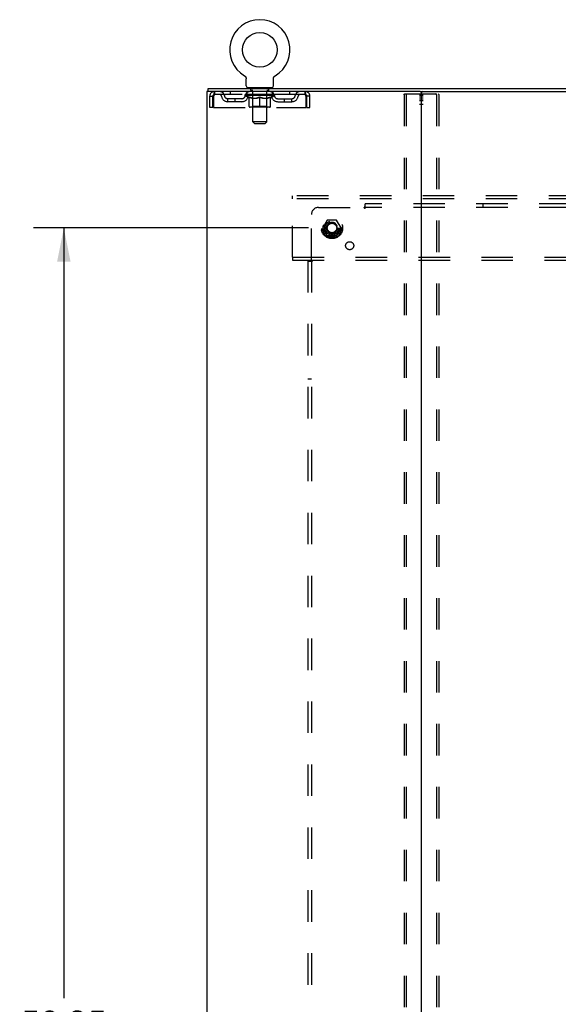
# Model space of a CAD drawing. Header units: inches. Extents: x 0 to 200, y 0 to 129.
# Tile 97 of 98: x 150 to 168, y 51 to 85. Entities that reach past the tile are written whole.
import ezdxf

# ---------------------------------------------------------------- set-up
doc = ezdxf.new("R2010")
doc.units = ezdxf.units.IN
doc.header["$LTSCALE"] = 11
doc.header["$MEASUREMENT"] = 0
doc.linetypes.add('DOT', pattern=[0.2, 0.1, -0.1])
doc.linetypes.add('HIDDEN', pattern=[0.2, 0.1, -0.1])
doc.layers.get('0').update_dxf_attribs({"linetype": 'CONTINUOUS'})
for name, color, linetype in [('DEFAULT_2', 8, 'HIDDEN'), ('DIMENSIONS', 7, 'CONTINUOUS'), ('SUBPANEL', 7, 'CONTINUOUS'), ('WITNESSMARKS', 7, 'CONTINUOUS')]:
    doc.layers.add(name, color=color, linetype=linetype)
doc.styles.get("Standard").update_dxf_attribs({"font": 'arial.ttf'})
doc.dimstyles.new('DIMSTYLE_1', dxfattribs={"dimtxt": 0.882353, "dimasz": 1.176471, "dimexe": 0.09, "dimexo": 0.07, "dimgap": 0.0375, "dimtad": 0, "dimtih": 1, "dimtoh": 1, "dimzin": 4, "dimdsep": 46, "dimtxsty": 'Standard', "dimblk": '_FILLED', "dimblk1": '_FILLED', "dimblk2": '_FILLED', "dimcen": 0.09, "dimadec": 3, "dimazin": 1, "dimtfac": 1, "dimtdec": 3, "dimtofl": 0, "dimtmove": 0, "dimatfit": 3, "dimldrblk": '_FILLED', "dimfxl": 0, "dimtolj": 1, "dimtzin": 4, "dimarcsym": 0})

# ---------------------------------------------------------------- blocks, each defined once
blk = doc.blocks.new('_FILLED')
at = {"color": 0, "linetype": 'ByBlock'}
blk.add_solid([(0, 0), (-1, 0.2), (-1, -0.2)], dxfattribs=at)
blk = doc.blocks.new('*D4')
at = {"layer": 'DIMENSIONS', "color": 2, "linetype": 'Continuous'}
for p, q in [((159.672, 77.917), (150.067, 77.917)), ((151.126, 77.917), (151.126, 50.993)), ((151.126, 19.667), (151.126, 49.228)), ((159.672, 19.667), (150.067, 19.667))]:
    blk.add_line(p, q, dxfattribs=at)
at = {"layer": 'DIMENSIONS', "color": 2, "linetype": 'Continuous', "xscale": 1.1764705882, "yscale": 1.1764705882, "zscale": 1.1764705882}
for p, rotation in [((151.126, 77.917), 90), ((151.126, 19.667), 270)]:
    blk.add_blockref('_FILLED', p, dxfattribs=dict(at, rotation=rotation))
at = {"layer": 'DIMENSIONS', "color": 2, "linetype": 'Continuous', "insert": (151.126, 50.552), "char_height": 0.8824, "width": 3.08332, "attachment_point": 2, "line_spacing_factor": 0.9}
blk.add_mtext('58.25', dxfattribs=at)

msp = doc.modelspace()

# ---------------------------------------------------------------- linework, layer by layer
at = {"color": 7, "linetype": 'Continuous'}
for p, q in [((157.438, 83.239), (157.438, 83.239)), ((157.438, 83.239), (157.442, 83.236)), ((157.442, 83.236), (157.446, 83.234)), ((157.445, 83.234), (157.449, 83.232)), ((157.449, 83.232), (157.452, 83.229)), ((157.452, 83.229), (157.456, 83.226)), ((157.456, 83.226), (157.459, 83.223)), ((157.459, 83.223), (157.462, 83.22)), ((157.462, 83.22), (157.465, 83.217)), ((157.465, 83.217), (157.468, 83.214)), ((157.468, 83.214), (157.471, 83.211)), ((157.471, 83.211), (157.474, 83.207)), ((157.474, 83.207), (157.476, 83.204)), ((157.476, 83.204), (157.479, 83.2)), ((157.479, 83.2), (157.481, 83.197)), ((157.481, 83.197), (157.483, 83.193)), ((157.483, 83.193), (157.485, 83.189)), ((157.485, 83.189), (157.487, 83.185)), ((157.487, 83.185), (157.489, 83.181)), ((157.489, 83.181), (157.491, 83.177)), ((157.491, 83.177), (157.492, 83.173)), ((157.492, 83.173), (157.494, 83.169)), ((157.494, 83.169), (157.495, 83.165)), ((157.495, 83.165), (157.496, 83.161)), ((157.496, 83.161), (157.497, 83.156)), ((157.499, 83.139), (157.5, 83.135)), ((157.5, 83.135), (157.5, 83.131)), ((157.5, 82.882), (157.5, 83.131)), ((158.45, 82.882), (158.45, 83.131)), ((158.451, 83.152), (158.452, 83.156)), ((158.452, 83.156), (158.453, 83.161)), ((158.453, 83.161), (158.454, 83.165)), ((158.454, 83.165), (158.455, 83.169)), ((158.455, 83.169), (158.457, 83.173)), ((158.457, 83.173), (158.458, 83.177)), ((158.458, 83.177), (158.46, 83.181)), ((158.46, 83.181), (158.462, 83.185)), ((158.462, 83.185), (158.464, 83.189)), ((158.464, 83.189), (158.466, 83.193)), ((158.466, 83.193), (158.468, 83.197)), ((158.468, 83.197), (158.47, 83.2)), ((158.47, 83.2), (158.473, 83.204)), ((158.473, 83.204), (158.475, 83.207)), ((158.475, 83.207), (158.478, 83.211)), ((158.478, 83.211), (158.481, 83.214)), ((158.481, 83.214), (158.484, 83.217)), ((158.484, 83.217), (158.487, 83.22)), ((158.487, 83.22), (158.49, 83.223)), ((158.49, 83.223), (158.493, 83.226)), ((158.493, 83.226), (158.497, 83.229)), ((158.497, 83.229), (158.5, 83.232)), ((158.5, 83.232), (158.504, 83.234)), ((158.504, 83.234), (158.507, 83.236)), ((158.504, 83.234), (158.505, 83.235)), ((158.507, 83.236), (158.511, 83.239)), ((158.511, 83.239), (158.511, 83.239)), ((156.173, 82.688), (156.173, 82.792)), ((156.211, 82.688), (156.177, 82.688)), ((157.537, 82.822), (157.537, 82.792)), ((158.412, 82.822), (157.537, 82.822)), ((158.412, 82.822), (158.412, 82.792)), ((163.581, 82.688), (188.911, 82.688))]:
    msp.add_line(p, q, dxfattribs=at)
at = {"color": 3, "linetype": 'Continuous'}
for p, q in [((156.121, 82.688), (156.121, 14.896)), ((156.177, 82.688), (156.121, 82.688)), ((156.173, 82.792), (196.319, 82.792)), ((163.581, 82.688), (156.211, 82.688)), ((163.621, 14.936), (163.621, 82.648))]:
    msp.add_line(p, q, dxfattribs=at)
at = {"color": 7, "linetype": 'Continuous'}
for points in [[(157.497, 83.156), (157.498, 83.152), (157.498, 83.148), (157.499, 83.144), (157.499, 83.139), (157.5, 83.135)], [(158.45, 83.135), (158.45, 83.139), (158.45, 83.144), (158.451, 83.148), (158.451, 83.152)], [(158.45, 83.131), (158.45, 83.135), (158.45, 83.139), (158.45, 83.144), (158.451, 83.148), (158.451, 83.152)]]:
    msp.add_lwpolyline(points, dxfattribs=at)
msp.add_circle((157.975, 84.146), 0.609, dxfattribs=at)
for centre, radius, start, end in [((157.975, 84.146), 1.054, 300.3993, 239.6007), ((157.56, 82.882), 0.06, 180, 270), ((158.39, 82.882), 0.06, 270, 360), ((163.661, 82.648), 0.04, 90, 180)]:
    msp.add_arc(centre, radius, start, end, dxfattribs=at)
at = {"color": 3, "linetype": 'Continuous'}
msp.add_arc((163.581, 82.648), 0.04, 0, 90, dxfattribs=at)
at = {"layer": 'DEFAULT_2', "color": 8, "linetype": 'HIDDEN'}
for p, q in [((157.438, 83.239), (157.438, 83.239)), ((157.444, 83.235), (157.445, 83.234)), ((156.392, 82.688), (156.392, 82.584)), ((156.943, 82.688), (156.943, 82.584)), ((157.537, 82.584), (157.537, 82.688)), ((157.63, 82.822), (157.63, 82.792)), ((157.665, 82.732), (157.665, 82.812)), ((157.734, 82.722), (157.675, 82.722)), ((157.726, 81.632), (157.726, 82.712)), ((158.275, 82.722), (158.216, 82.722)), ((158.224, 81.632), (158.224, 82.712)), ((158.285, 82.732), (158.285, 82.812)), ((158.32, 82.822), (158.32, 82.792)), ((158.412, 82.584), (158.412, 82.688)), ((159.006, 82.688), (159.006, 82.584)), ((159.558, 82.584), (159.558, 82.688)), ((156.225, 82.126), (156.225, 82.521)), ((156.225, 82.521), (156.329, 82.521)), ((156.329, 82.126), (156.329, 82.521)), ((156.359, 82.521), (156.359, 82.126)), ((159.558, 82.584), (156.392, 82.584)), ((156.86, 82.333), (156.86, 82.437)), ((157.343, 82.437), (156.86, 82.437)), ((157.343, 82.333), (156.86, 82.333)), ((157.11, 82.333), (157.11, 82.437)), ((157.468, 82.547), (157.468, 82.584)), ((157.596, 82.458), (157.468, 82.547)), ((158.481, 82.547), (157.468, 82.547)), ((157.476, 82.579), (157.476, 82.584)), ((157.483, 82.576), (157.483, 82.579)), ((157.483, 82.576), (158.466, 82.576)), ((157.49, 82.576), (157.49, 82.579)), ((157.491, 82.576), (157.491, 82.579)), ((157.499, 82.579), (157.499, 82.584)), ((157.512, 82.576), (157.512, 82.579)), ((157.513, 82.576), (157.513, 82.579)), ((157.536, 82.579), (157.536, 82.584)), ((157.548, 82.576), (157.548, 82.579)), ((157.55, 82.576), (157.55, 82.579)), ((157.713, 82.579), (157.552, 82.579)), ((157.587, 82.579), (157.587, 82.584)), ((157.588, 82.576), (157.588, 82.579)), ((157.588, 82.576), (157.588, 82.579)), ((157.591, 82.576), (157.591, 82.579)), ((157.596, 82.458), (157.604, 82.458)), ((157.597, 82.576), (157.597, 82.579)), ((157.597, 82.576), (157.597, 82.579)), ((157.599, 82.576), (157.599, 82.579)), ((157.602, 82.576), (157.602, 82.579)), ((157.604, 82.167), (157.604, 82.492)), ((157.605, 82.576), (157.605, 82.579)), ((157.617, 82.576), (157.617, 82.579)), ((157.631, 82.576), (157.631, 82.579)), ((157.632, 82.576), (157.632, 82.581)), ((157.648, 82.576), (157.648, 82.579)), ((157.648, 82.576), (157.648, 82.579)), ((157.649, 82.579), (157.649, 82.584)), ((157.657, 82.576), (157.657, 82.579)), ((157.66, 82.576), (157.66, 82.579)), ((157.668, 82.576), (157.668, 82.579)), ((157.677, 82.576), (157.677, 82.582)), ((157.689, 82.576), (157.689, 82.579)), ((157.691, 82.576), (157.691, 82.579)), ((157.713, 82.576), (157.713, 82.579)), ((157.767, 82.579), (157.717, 82.579)), ((157.718, 82.458), (157.862, 82.458)), ((157.721, 82.579), (157.721, 82.584)), ((157.725, 82.17), (157.725, 82.544)), ((157.727, 82.576), (157.727, 82.579)), ((157.731, 82.576), (157.731, 82.579)), ((157.735, 82.576), (157.735, 82.583)), ((157.739, 82.576), (157.739, 82.579)), ((157.747, 82.576), (157.747, 82.579)), ((157.767, 82.576), (157.767, 82.579)), ((157.827, 82.579), (157.779, 82.579)), ((157.796, 82.576), (157.796, 82.579)), ((157.801, 82.579), (157.801, 82.584)), ((157.804, 82.576), (157.804, 82.579)), ((157.806, 82.576), (157.806, 82.583)), ((157.808, 82.576), (157.808, 82.579)), ((157.814, 82.576), (157.814, 82.579)), ((157.827, 82.576), (157.827, 82.579)), ((157.891, 82.579), (157.847, 82.579)), ((157.858, 82.576), (157.858, 82.579)), ((157.883, 82.579), (157.945, 82.582)), ((157.887, 82.579), (157.887, 82.584)), ((157.887, 82.579), (157.887, 82.584)), ((157.887, 82.584), (157.887, 82.584)), ((157.887, 82.576), (157.887, 82.579)), ((157.89, 82.576), (157.89, 82.579)), ((157.891, 82.576), (157.891, 82.579)), ((157.891, 82.576), (157.891, 82.579)), ((157.919, 82.579), (157.971, 82.579)), ((157.924, 82.576), (157.924, 82.579)), ((157.928, 82.579), (157.928, 82.581)), ((157.945, 82.579), (157.945, 82.582)), ((157.958, 82.576), (157.958, 82.579)), ((157.973, 82.579), (157.972, 82.579)), ((157.972, 82.576), (157.972, 82.579)), ((157.973, 82.576), (157.973, 82.579)), ((157.975, 82.579), (157.975, 82.584)), ((157.975, 82.584), (158.066, 82.579)), ((157.975, 82.138), (157.975, 82.492)), ((157.977, 82.576), (157.977, 82.579)), ((157.977, 82.576), (157.977, 82.579)), ((157.977, 82.579), (157.977, 82.579)), ((157.991, 82.576), (157.991, 82.579)), ((157.991, 82.579), (158.03, 82.579)), ((158.025, 82.576), (158.025, 82.579)), ((158.058, 82.576), (158.058, 82.579)), ((158.058, 82.576), (158.058, 82.579)), ((158.058, 82.579), (158.102, 82.579)), ((158.059, 82.576), (158.059, 82.579)), ((158.062, 82.579), (158.062, 82.584)), ((158.062, 82.579), (158.062, 82.584)), ((158.062, 82.584), (158.062, 82.584)), ((158.062, 82.576), (158.062, 82.579)), ((158.087, 82.458), (158.231, 82.458)), ((158.091, 82.576), (158.091, 82.579)), ((158.122, 82.576), (158.122, 82.579)), ((158.122, 82.579), (158.17, 82.579)), ((158.135, 82.576), (158.135, 82.579)), ((158.141, 82.576), (158.141, 82.579)), ((158.143, 82.576), (158.143, 82.583)), ((158.145, 82.576), (158.145, 82.579)), ((158.148, 82.579), (158.148, 82.584)), ((158.153, 82.576), (158.153, 82.579)), ((158.182, 82.576), (158.182, 82.579)), ((158.182, 82.579), (158.232, 82.579)), ((158.202, 82.576), (158.202, 82.579)), ((158.21, 82.576), (158.21, 82.579)), ((158.214, 82.576), (158.214, 82.583)), ((158.218, 82.576), (158.218, 82.579)), ((158.222, 82.576), (158.222, 82.579)), ((158.225, 82.17), (158.225, 82.544)), ((158.228, 82.579), (158.228, 82.584)), ((158.236, 82.576), (158.236, 82.579)), ((158.236, 82.579), (158.397, 82.579)), ((158.258, 82.576), (158.258, 82.579)), ((158.26, 82.576), (158.26, 82.579)), ((158.272, 82.576), (158.272, 82.582)), ((158.281, 82.576), (158.281, 82.579)), ((158.289, 82.576), (158.289, 82.579)), ((158.292, 82.576), (158.292, 82.579)), ((158.3, 82.579), (158.3, 82.584)), ((158.301, 82.576), (158.301, 82.579)), ((158.301, 82.576), (158.301, 82.579)), ((158.317, 82.576), (158.317, 82.581)), ((158.318, 82.576), (158.318, 82.579)), ((158.332, 82.576), (158.332, 82.579)), ((158.344, 82.576), (158.344, 82.579)), ((158.345, 82.167), (158.345, 82.492)), ((158.345, 82.458), (158.353, 82.458)), ((158.347, 82.576), (158.347, 82.579)), ((158.35, 82.576), (158.35, 82.579)), ((158.352, 82.576), (158.352, 82.579)), ((158.353, 82.576), (158.353, 82.579)), ((158.353, 82.458), (158.481, 82.547)), ((158.358, 82.576), (158.358, 82.579)), ((158.361, 82.576), (158.361, 82.579)), ((158.361, 82.576), (158.361, 82.579)), ((158.362, 82.579), (158.362, 82.584)), ((158.399, 82.576), (158.399, 82.579)), ((158.401, 82.576), (158.401, 82.579)), ((158.413, 82.579), (158.413, 82.584)), ((158.436, 82.576), (158.436, 82.579)), ((158.437, 82.576), (158.437, 82.579)), ((158.45, 82.579), (158.45, 82.584)), ((158.458, 82.576), (158.458, 82.579)), ((158.459, 82.576), (158.459, 82.579)), ((158.466, 82.576), (158.466, 82.579)), ((158.473, 82.579), (158.473, 82.584)), ((158.481, 82.547), (158.481, 82.584)), ((158.606, 82.437), (159.089, 82.437)), ((158.606, 82.333), (159.089, 82.333)), ((158.839, 82.333), (158.839, 82.437)), ((159.089, 82.333), (159.089, 82.437)), ((159.591, 82.126), (159.591, 82.521)), ((159.621, 82.126), (159.621, 82.521)), ((159.725, 82.521), (159.621, 82.521)), ((159.725, 82.126), (159.725, 82.521)), ((163.017, 82.575), (163.017, 15.01)), ((163.038, 82.605), (164.203, 82.605)), ((163.09, 82.575), (163.09, 15.01)), ((164.151, 82.575), (164.151, 15.01)), ((164.224, 82.575), (164.224, 15.01)), ((156.329, 82.126), (156.225, 82.126)), ((156.359, 82.126), (159.591, 82.126)), ((158.315, 82.138), (157.634, 82.138)), ((157.725, 82.17), (157.693, 82.138)), ((158.225, 82.17), (157.725, 82.17)), ((158.225, 82.17), (158.256, 82.138)), ((159.621, 82.126), (159.725, 82.126)), ((157.786, 81.572), (157.726, 81.632)), ((158.224, 81.632), (157.726, 81.632)), ((158.164, 81.572), (158.224, 81.632)), ((157.786, 81.572), (158.164, 81.572)), ((159.121, 78.938), (159.121, 79.042)), ((193.371, 79.042), (159.121, 79.042)), ((159.121, 76.896), (159.121, 78.938)), ((193.371, 78.938), (159.121, 78.938)), ((160.332, 78.19), (160.178, 77.922)), ((160.65, 78.195), (160.341, 78.195)), ((160.813, 77.922), (160.659, 78.19)), ((160.178, 77.912), (160.332, 77.645)), ((160.659, 77.645), (160.813, 77.912)), ((160.65, 77.64), (160.341, 77.64)), ((159.121, 76.896), (159.121, 76.792)), ((159.121, 76.896), (193.371, 76.896)), ((159.121, 76.792), (193.371, 76.792))]:
    msp.add_line(p, q, dxfattribs=at)
for points in [[(156.392, 82.688), (156.389, 82.687), (156.387, 82.684), (156.384, 82.679), (156.382, 82.672), (156.38, 82.662), (156.377, 82.652), (156.375, 82.639), (156.373, 82.625), (156.37, 82.61), (156.368, 82.594), (156.366, 82.576), (156.363, 82.558), (156.361, 82.54), (156.359, 82.521)], [(159.591, 82.521), (159.588, 82.54), (159.586, 82.558), (159.583, 82.576), (159.581, 82.594), (159.579, 82.61), (159.576, 82.625), (159.574, 82.639), (159.572, 82.652), (159.569, 82.662), (159.567, 82.672), (159.565, 82.679), (159.562, 82.684), (159.56, 82.687), (159.558, 82.688)], [(156.392, 82.584), (156.389, 82.584), (156.387, 82.582), (156.384, 82.581), (156.382, 82.578), (156.38, 82.574), (156.377, 82.57), (156.375, 82.566), (156.373, 82.56), (156.37, 82.555), (156.368, 82.548), (156.366, 82.542), (156.363, 82.535), (156.361, 82.528), (156.359, 82.521)], [(157.724, 82.458), (157.704, 82.461), (157.684, 82.466), (157.665, 82.471), (157.645, 82.477), (157.624, 82.484), (157.604, 82.492)], [(157.604, 82.491), (157.624, 82.484), (157.643, 82.477), (157.662, 82.471), (157.681, 82.466), (157.699, 82.461), (157.718, 82.458)], [(157.975, 82.492), (157.954, 82.484), (157.933, 82.477), (157.913, 82.471), (157.893, 82.466), (157.874, 82.461), (157.854, 82.458)], [(157.862, 82.458), (157.88, 82.461), (157.899, 82.466), (157.918, 82.471), (157.936, 82.477), (157.955, 82.484), (157.975, 82.491)], [(158.095, 82.458), (158.075, 82.461), (158.055, 82.466), (158.036, 82.471), (158.015, 82.477), (157.995, 82.485), (157.975, 82.492)], [(157.975, 82.491), (157.994, 82.484), (158.013, 82.477), (158.032, 82.471), (158.051, 82.466), (158.069, 82.461), (158.087, 82.458)], [(158.345, 82.492), (158.324, 82.484), (158.304, 82.477), (158.284, 82.471), (158.264, 82.466), (158.245, 82.461), (158.225, 82.458)], [(158.231, 82.458), (158.25, 82.461), (158.269, 82.466), (158.288, 82.471), (158.306, 82.477), (158.326, 82.484), (158.345, 82.491)], [(159.591, 82.521), (159.588, 82.528), (159.586, 82.535), (159.583, 82.542), (159.581, 82.548), (159.579, 82.555), (159.576, 82.56), (159.574, 82.566), (159.572, 82.57), (159.569, 82.574), (159.567, 82.578), (159.565, 82.581), (159.562, 82.582), (159.56, 82.584), (159.558, 82.584)], [(163.017, 82.575), (163.017, 82.583), (163.02, 82.59), (163.023, 82.596), (163.027, 82.601), (163.032, 82.603), (163.038, 82.605)], [(163.111, 82.605), (163.106, 82.603), (163.101, 82.601), (163.096, 82.596), (163.093, 82.59), (163.091, 82.583), (163.09, 82.575)], [(164.151, 82.575), (164.15, 82.583), (164.148, 82.59), (164.145, 82.596), (164.14, 82.601), (164.135, 82.603), (164.13, 82.605)], [(164.203, 82.605), (164.209, 82.603), (164.214, 82.601), (164.218, 82.596), (164.222, 82.59), (164.224, 82.583), (164.224, 82.575)]]:
    msp.add_lwpolyline(points, dxfattribs=at)
for radius in [0.372, 0.356, 0.312, 0.204, 0.188, 0.183, 0.165]:
    msp.add_circle((160.496, 77.917), radius, dxfattribs=at)
at = {"layer": 'DEFAULT_2', "color": 8, "linetype": 'DOT'}
msp.add_circle((160.496, 77.917), 0.17, dxfattribs=at)
at = {"layer": 'DEFAULT_2', "color": 8, "linetype": 'HIDDEN'}
for centre, radius, start, end in [((156.392, 82.521), 0.167, 90, 180), ((156.571, 82.521), 0.167, 8.0716, 90), ((157.632, 82.521), 0.167, 90, 171.9284), ((157.655, 82.812), 0.01, 0, 90), ((157.675, 82.732), 0.01, 180, 270), ((157.716, 82.712), 0.01, 0, 90), ((158.234, 82.712), 0.01, 90, 180), ((158.275, 82.732), 0.01, 270, 360), ((158.295, 82.812), 0.01, 90, 180), ((158.317, 82.521), 0.167, 8.0716, 90), ((159.378, 82.521), 0.167, 90, 171.9284), ((159.558, 82.521), 0.167, 0, 90), ((156.392, 82.521), 0.063, 90, 180), ((156.571, 82.522), 0.0625, 7.9863, 90), ((156.86, 82.562), 0.229, 187.9863, 270), ((156.86, 82.562), 0.125, 188.0716, 270), ((157.343, 82.562), 0.125, 270, 351.9284), ((157.343, 82.562), 0.229, 270, 352.0137), ((157.632, 82.522), 0.0625, 90, 172.0137), ((157.693, 82.544), 0.0318, 0, 90), ((158.256, 82.544), 0.0318, 90, 180), ((158.317, 82.522), 0.0625, 7.9863, 90), ((158.606, 82.562), 0.229, 187.9863, 270), ((158.606, 82.562), 0.125, 188.0716, 270), ((159.089, 82.562), 0.125, 270, 351.9284), ((159.089, 82.562), 0.229, 270, 352.0137), ((159.378, 82.522), 0.0625, 90, 172.0137), ((159.558, 82.521), 0.063, 0, 90), ((157.634, 82.167), 0.0296, 180, 270), ((158.315, 82.167), 0.0296, 270, 360), ((160.341, 78.185), 0.01, 90.0124, 149.9892), ((160.65, 78.185), 0.01, 30.012, 89.9887), ((160.187, 77.917), 0.01, 150.0127, 209.9883), ((160.804, 77.917), 0.01, 330.0127, 29.9883), ((160.341, 77.65), 0.01, 210.012, 269.9887), ((160.65, 77.65), 0.01, 270.0124, 329.9892)]:
    msp.add_arc(centre, radius, start, end, dxfattribs=at)
for centre, major_axis, ratio, start_param, end_param in [((157.975, 82.584), (0.506, 0.005), 0.05963, 2.96643, 3.140963), ((157.452, 82.575), (0.158, 0), 0.060556, 0.430652, 1.470503), ((157.975, 82.584), (0.506, 0), 0.060556, -3.141593, -2.96706), ((157.452, 82.569), (0.158, 0.002), 0.05963, 1.376596, 1.469874), ((157.975, 82.584), (0.506, 0.011), 0.05688, 2.791345, 2.965878), ((157.433, 82.575), (0.158, 0.002), 0.05963, 0.25549, 1.295341), ((157.488, 82.575), (0.158, -0.002), 0.05963, 0.605815, 1.645666), ((157.975, 82.584), (0.506, -0.005), 0.05963, -2.96643, -2.791898), ((157.488, 82.569), (0.158, 0), 0.060556, 1.551758, 1.645036), ((157.433, 82.569), (0.158, 0.003), 0.05688, 1.20151, 1.294789), ((157.489, 82.571), (0.131, 0.001), 0.05963, 1.065228, 1.614276), ((157.473, 82.571), (0.131, 0.003), 0.05688, 0.890143, 1.43919), ((157.519, 82.571), (0.131, 0), 0.060556, 1.240391, 1.789438), ((157.975, 82.584), (0.506, 0.015), 0.052395, 2.616403, 2.790936), ((157.43, 82.575), (0.158, 0.003), 0.05688, 0.080405, 1.120256), ((157.538, 82.575), (0.158, -0.003), 0.05688, 0.7809, 1.820751), ((157.975, 82.584), (0.506, -0.011), 0.05688, -2.791345, -2.616812), ((157.538, 82.569), (0.158, -0.002), 0.05963, 1.72692, 1.820198), ((157.43, 82.569), (0.158, 0.005), 0.052395, 1.026568, 1.119847), ((157.472, 82.571), (0.131, 0.004), 0.052395, 0.715201, 1.264248), ((157.564, 82.571), (0.131, -0.001), 0.05963, 1.415553, 1.9646), ((157.975, 82.584), (0.506, 0.02), 0.046319, 2.441654, 2.616187), ((157.601, 82.575), (0.158, -0.005), 0.052395, 0.955842, 1.995693), ((157.975, 82.584), (0.506, -0.015), 0.052395, -2.616403, -2.44187), ((157.444, 82.575), (0.158, 0.005), 0.052395, -0.094537, 0.945314), ((157.601, 82.569), (0.158, -0.003), 0.05688, 1.902006, 1.995284), ((157.444, 82.569), (0.158, 0.006), 0.046319, 0.851819, 0.945098), ((157.487, 82.571), (0.131, 0.005), 0.046319, 0.540452, 1.089499), ((157.621, 82.571), (0.131, -0.003), 0.05688, 1.590638, 2.139686), ((157.975, 82.584), (0.506, 0.024), 0.038841, 2.267123, 2.441656), ((157.676, 82.575), (0.158, -0.006), 0.046319, 1.130591, 2.170442), ((157.473, 82.575), (0.158, 0.006), 0.046319, -0.269286, 0.770565), ((157.975, 82.584), (0.506, -0.02), 0.046319, -2.441654, -2.267121), ((157.676, 82.569), (0.158, -0.005), 0.052395, 2.076947, 2.170226), ((157.473, 82.569), (0.158, 0.007), 0.038841, 0.677289, 0.770567), ((157.517, 82.571), (0.131, 0.006), 0.038841, 0.365921, 0.914969), ((157.688, 82.571), (0.131, -0.004), 0.052395, 1.76558, 2.314627), ((157.975, 82.584), (0.506, 0.027), 0.030195, 2.09281, 2.267343), ((157.76, 82.575), (0.158, -0.007), 0.038841, 1.305122, 2.344973), ((157.518, 82.575), (0.158, 0.007), 0.038841, -0.443817, 0.596034), ((157.975, 82.584), (0.506, -0.024), 0.038841, -2.267123, -2.092591), ((157.76, 82.569), (0.158, -0.006), 0.046319, 2.251696, 2.344975), ((157.518, 82.569), (0.158, 0.008), 0.030195, 0.502975, 0.596254), ((157.56, 82.571), (0.131, 0.007), 0.030195, 0.191608, 0.740655), ((157.764, 82.571), (0.131, -0.005), 0.046319, 1.940329, 2.489376), ((157.577, 82.575), (0.158, 0.008), 0.030195, -0.61813, 0.421721), ((157.975, 82.584), (0.506, 0.029), 0.020645, 1.918687, 2.09322), ((157.85, 82.575), (0.158, -0.008), 0.030195, 1.479435, 2.519286), ((157.975, 82.584), (0.506, -0.027), 0.030195, -2.09281, -1.918277), ((157.85, 82.569), (0.158, -0.007), 0.038841, 2.426227, 2.519505), ((157.577, 82.569), (0.158, 0.009), 0.020645, 0.328852, 0.422131), ((157.616, 82.571), (0.131, 0.007), 0.020645, 0.017485, 0.566532), ((157.847, 82.571), (0.131, -0.006), 0.038841, 2.11486, 2.663907), ((157.648, 82.575), (0.158, 0.009), 0.020645, -0.792253, 0.247598), ((157.975, 82.584), (0.506, 0.03), 0.010478, 1.744704, 1.919237), ((157.944, 82.575), (0.158, -0.009), 0.020645, 1.653558, 2.693409), ((157.975, 82.584), (0.506, -0.029), 0.020645, -1.918687, -1.744154), ((157.944, 82.569), (0.158, -0.008), 0.030195, 2.60054, 2.693819), ((157.648, 82.569), (0.158, 0.009), 0.010478, 0.154869, 0.248148), ((157.683, 82.571), (0.131, 0.008), 0.010478, 6.126688, 6.675735), ((157.934, 82.571), (0.131, -0.007), 0.030195, 2.289173, 2.83822), ((157.729, 82.575), (0.158, 0.009), 0.010478, -0.966236, -0.000846), ((158.039, 82.575), (0.158, -0.009), 0.010478, 1.827541, 2.867392), ((157.975, 82.584), (0.506, -0.03), 0.010478, -1.744704, -1.570171), ((158.039, 82.569), (0.158, -0.009), 0.020645, 2.774664, 2.867942), ((158.022, 82.571), (0.131, -0.007), 0.020645, 2.463296, 3.012344), ((157.91, 82.575), (0.158, 0.009), 0.010478, 0.274201, 1.314052), ((157.841, 82.571), (0.131, 0.008), 0.010478, -0.000298, 0.504314), ((157.817, 82.569), (0.158, 0.009), 0.010478, 0.192946, 0.399283), ((157.975, 82.584), (0.506, 0.03), 0.010478, -1.578586, -1.396888), ((158.132, 82.569), (0.158, -0.009), 0.010478, 2.948646, 3.041925), ((158.108, 82.571), (0.131, -0.008), 0.010478, 2.637279, 3.142076), ((158.005, 82.575), (0.158, 0.009), 0.020645, 0.448184, 1.488034), ((157.928, 82.571), (0.131, 0.007), 0.020645, 0.129249, 0.678296), ((157.91, 82.569), (0.158, 0.009), 0.020645, 0.273651, 0.366929), ((157.975, 82.584), (0.506, 0.029), 0.020645, -1.397439, -1.222906), ((158.22, 82.575), (0.158, -0.009), 0.010478, -3.140747, -2.175357), ((157.975, 82.584), (0.506, -0.03), 0.010478, 1.222355, 1.396888), ((158.099, 82.575), (0.158, 0.008), 0.030195, 0.622307, 1.662158), ((158.015, 82.571), (0.131, 0.007), 0.030195, 0.303372, 0.852419), ((158.266, 82.571), (0.131, -0.008), 0.010478, 2.749043, 3.29809), ((158.301, 82.575), (0.158, -0.009), 0.020645, 2.893995, 3.933846), ((158.005, 82.569), (0.158, 0.008), 0.030195, 0.447774, 0.541052), ((158.301, 82.569), (0.158, -0.009), 0.010478, 2.893445, 2.986723), ((157.975, 82.584), (0.506, 0.027), 0.030195, -1.223315, -1.048783), ((157.975, 82.584), (0.506, -0.029), 0.020645, 1.048373, 1.222906), ((158.189, 82.575), (0.158, 0.007), 0.038841, 0.79662, 1.836471), ((158.102, 82.571), (0.131, 0.006), 0.038841, 0.477686, 1.026733), ((158.333, 82.571), (0.131, -0.007), 0.020645, 2.57506, 3.124108), ((158.273, 82.575), (0.158, 0.006), 0.046319, 0.971151, 2.011002), ((158.372, 82.575), (0.158, -0.008), 0.030195, 2.719872, 3.759723), ((158.099, 82.569), (0.158, 0.007), 0.038841, 0.622087, 0.715366), ((158.372, 82.569), (0.158, -0.009), 0.020645, 2.719462, 2.812741), ((157.975, 82.584), (0.506, 0.024), 0.038841, -1.049002, -0.874469), ((157.975, 82.584), (0.506, -0.027), 0.030195, 0.87425, 1.048783), ((158.185, 82.571), (0.131, 0.005), 0.046319, 0.652216, 1.201263), ((158.348, 82.575), (0.158, 0.005), 0.052395, 1.1459, 2.185751), ((158.389, 82.571), (0.131, -0.007), 0.030195, 2.400937, 2.949985), ((158.431, 82.575), (0.158, -0.007), 0.038841, 2.545558, 3.585409), ((158.261, 82.571), (0.131, 0.004), 0.052395, 0.826965, 1.376012), ((158.189, 82.569), (0.158, 0.006), 0.046319, 0.796618, 0.889896), ((158.431, 82.569), (0.158, -0.008), 0.030195, 2.545339, 2.638617), ((158.411, 82.575), (0.158, 0.003), 0.05688, 1.320842, 2.360692), ((157.975, 82.584), (0.506, 0.02), 0.046319, -0.874471, -0.699939), ((157.975, 82.584), (0.506, -0.024), 0.038841, 0.699936, 0.874469), ((158.476, 82.575), (0.158, -0.006), 0.046319, 2.371028, 3.410879), ((158.432, 82.571), (0.131, -0.006), 0.038841, 2.226624, 2.775671), ((158.461, 82.575), (0.158, 0.002), 0.05963, 1.495927, 2.535778), ((158.329, 82.571), (0.131, 0.003), 0.05688, 1.001907, 1.550954), ((158.505, 82.575), (0.158, -0.005), 0.052395, 2.196279, 3.23613), ((158.462, 82.571), (0.131, -0.005), 0.046319, 2.052093, 2.601141), ((158.273, 82.569), (0.158, 0.005), 0.052395, 0.971367, 1.064645), ((158.497, 82.575), (0.158, 0), 0.060556, 1.671089, 2.71094), ((158.476, 82.569), (0.158, -0.007), 0.038841, 2.371026, 2.464304), ((158.519, 82.575), (0.158, -0.003), 0.05688, 2.021337, 3.061188), ((157.975, 82.584), (0.506, 0.015), 0.052395, -0.699723, -0.52519), ((157.975, 82.584), (0.506, -0.02), 0.046319, 0.525406, 0.699939), ((158.516, 82.575), (0.158, -0.002), 0.05963, 1.846251, 2.886102), ((158.385, 82.571), (0.131, 0.001), 0.05963, 1.176993, 1.72604), ((158.477, 82.571), (0.131, -0.004), 0.052395, 1.877344, 2.426392), ((158.43, 82.571), (0.131, 0), 0.060556, 1.352155, 1.901202), ((158.476, 82.571), (0.131, -0.003), 0.05688, 1.702402, 2.25145), ((158.46, 82.571), (0.131, -0.001), 0.05963, 1.527317, 2.076364), ((158.348, 82.569), (0.158, 0.003), 0.05688, 1.146309, 1.239587), ((158.505, 82.569), (0.158, -0.006), 0.046319, 2.196495, 2.289773), ((157.975, 82.584), (0.506, 0.011), 0.05688, -0.524781, -0.350248), ((157.975, 82.584), (0.506, -0.015), 0.052395, 0.350657, 0.52519), ((158.411, 82.569), (0.158, 0.002), 0.05963, 1.321394, 1.414673), ((158.519, 82.569), (0.158, -0.005), 0.052395, 2.021746, 2.115024), ((157.975, 82.584), (0.506, 0.005), 0.05963, -0.349695, -0.175162), ((157.975, 82.584), (0.506, -0.011), 0.05688, 0.175715, 0.350248), ((158.461, 82.569), (0.158, 0), 0.060556, 1.496556, 1.589835), ((158.516, 82.569), (0.158, -0.003), 0.05688, 1.846804, 1.940083), ((158.497, 82.569), (0.158, -0.002), 0.05963, 1.671719, 1.764997), ((157.975, 82.584), (0.506, 0), 0.060556, -0.174533, 0), ((157.975, 82.584), (0.506, -0.005), 0.05963, 0.000629, 0.175162)]:
    msp.add_ellipse(centre, major_axis=major_axis, ratio=ratio, start_param=start_param, end_param=end_param, dxfattribs=at)
at = {"layer": 'SUBPANEL', "color": 8, "linetype": 'HIDDEN'}
for p, q in [((160.027, 78.636), (161.616, 78.636)), ((161.635, 78.654), (161.628, 78.648)), ((161.652, 78.595), (161.652, 78.761)), ((190.839, 78.761), (161.652, 78.761)), ((190.839, 78.636), (161.652, 78.636)), ((165.777, 78.636), (165.777, 78.761)), ((159.777, 76.796), (159.777, 78.386)), ((159.652, 76.761), (159.652, 20.823)), ((159.652, 76.761), (159.818, 76.761)), ((159.777, 76.761), (159.777, 20.823)), ((159.777, 72.636), (159.652, 72.636))]:
    msp.add_line(p, q, dxfattribs=at)
for points in [[(161.628, 78.648), (161.626, 78.646), (161.625, 78.644), (161.623, 78.642), (161.621, 78.641), (161.619, 78.639), (161.618, 78.637), (161.616, 78.636)], [(161.629, 78.616), (161.627, 78.621), (161.625, 78.623), (161.624, 78.626), (161.622, 78.628), (161.621, 78.63), (161.619, 78.632), (161.618, 78.634), (161.616, 78.636)], [(161.652, 78.595), (161.65, 78.596), (161.648, 78.596), (161.647, 78.597), (161.645, 78.598), (161.644, 78.599), (161.642, 78.6), (161.64, 78.602), (161.639, 78.603), (161.637, 78.605), (161.636, 78.607), (161.635, 78.608), (161.633, 78.61), (161.632, 78.612), (161.631, 78.614), (161.629, 78.616)], [(161.652, 78.674), (161.65, 78.672), (161.649, 78.67), (161.647, 78.668), (161.646, 78.666), (161.644, 78.664), (161.642, 78.662), (161.641, 78.661), (161.639, 78.659), (161.638, 78.658), (161.636, 78.656), (161.635, 78.654)], [(159.738, 76.761), (159.74, 76.762), (159.743, 76.764), (159.745, 76.766), (159.747, 76.767), (159.748, 76.769), (159.75, 76.77), (159.752, 76.772), (159.753, 76.773), (159.755, 76.775), (159.757, 76.776), (159.758, 76.778)], [(159.758, 76.778), (159.765, 76.784), (159.766, 76.786), (159.768, 76.788), (159.77, 76.79), (159.772, 76.792), (159.774, 76.793), (159.775, 76.795), (159.777, 76.796)], [(159.792, 76.786), (159.789, 76.787), (159.787, 76.789), (159.784, 76.79), (159.782, 76.792), (159.78, 76.793), (159.778, 76.795), (159.777, 76.796)], [(159.818, 76.761), (159.817, 76.763), (159.816, 76.764), (159.815, 76.766), (159.814, 76.768), (159.813, 76.769), (159.812, 76.771), (159.811, 76.772), (159.809, 76.774), (159.808, 76.775), (159.806, 76.777), (159.804, 76.778), (159.802, 76.779), (159.8, 76.781), (159.798, 76.782), (159.796, 76.783), (159.792, 76.786)]]:
    msp.add_lwpolyline(points, dxfattribs=at)
for centre, radius in [((160.496, 77.917), 0.25), ((161.114, 77.298), 0.141)]:
    msp.add_circle(centre, radius, dxfattribs=at)
msp.add_arc((160.027, 78.386), 0.25, 90, 180, dxfattribs=at)
at = {"layer": 'WITNESSMARKS', "color": 40, "linetype": 'Continuous'}
for p, q in [((163.558, 82.563), (163.683, 82.563)), ((163.558, 82.501), (163.683, 82.501)), ((163.558, 82.438), (163.683, 82.438)), ((163.558, 82.376), (163.683, 82.376)), ((163.558, 82.251), (163.683, 82.251))]:
    msp.add_line(p, q, dxfattribs=at)

# ---------------------------------------------------------------- dimensions: what is measured, and where the dimension line sits
at = {"layer": 'DIMENSIONS', "color": 2, "linetype": 'Continuous'}
dim = msp.add_linear_dim(base=(151.126, 77.917), p1=(159.742, 19.667), p2=(159.742, 77.917), angle=90, dimstyle='DIMSTYLE_1', dxfattribs=at)
dim.commit()
dim.dimension.update_dxf_attribs({"geometry": '*D4', "text_midpoint": (151.126, 50.105), "dimtype": 160})

doc.saveas('drawing.dxf')
